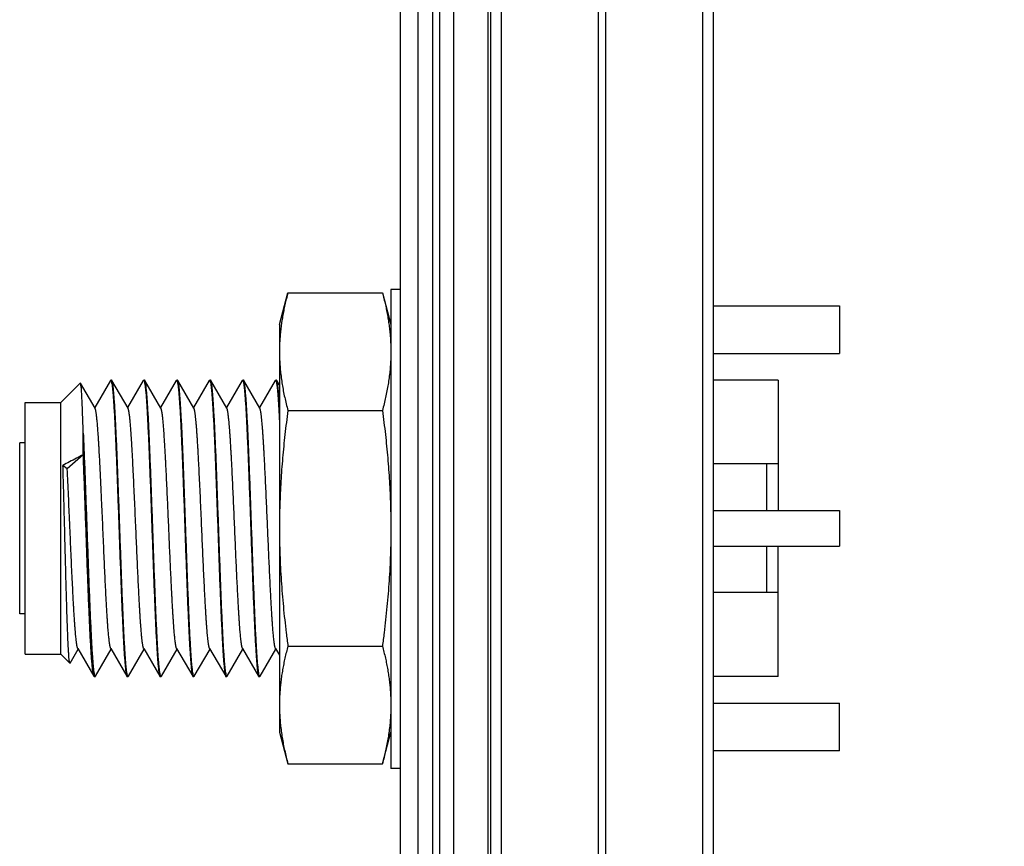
# Model space of a CAD drawing. Header units: inches. Extents: x 0.2 to 16.8, y 0.1 to 10.8.
# Tile 22 of 44: x 10.612 to 11.442, y 4.568 to 5.265. Entities that reach past the tile are written whole.
import ezdxf

# ---------------------------------------------------------------- set-up
doc = ezdxf.new("R2010")
doc.units = ezdxf.units.IN
doc.header["$LTSCALE"] = 0.935
doc.header["$MEASUREMENT"] = 0
doc.layers.get('0').update_dxf_attribs({"linetype": 'CONTINUOUS'})
doc.layers.add('DIMENSIONS', color=7, linetype='CONTINUOUS')
doc.styles.get("Standard").update_dxf_attribs({"font": 'txt', "width": 0.8})
doc.dimstyles.new('DIMSTYLE_2', dxfattribs={"dimtxt": 0.125, "dimasz": 0.18, "dimexe": 0.18, "dimexo": 0.0625, "dimgap": 0.09, "dimtad": 0, "dimtih": 1, "dimtoh": 1, "dimdec": 3, "dimzin": 4, "dimdsep": 46, "dimtxsty": 'STANDARD', "dimblk": '_FILLED', "dimblk1": '_FILLED', "dimblk2": '_FILLED', "dimcen": 0.09, "dimadec": 0, "dimazin": 0, "dimtp": 0.01, "dimtm": 0.01, "dimtfac": 1, "dimtdec": 3, "dimtofl": 0, "dimtmove": 0, "dimatfit": 3, "dimldrblk": '_FILLED', "dimfxl": 1, "dimtolj": 1, "dimtzin": 4, "dimarcsym": 0})

# ---------------------------------------------------------------- blocks, each defined once
blk = doc.blocks.new('_FILLED')
at = {"color": 0, "linetype": 'BYBLOCK'}
blk.add_solid([(0, 0), (-1, 0.1736), (-1, -0.1736)], dxfattribs=at)
blk = doc.blocks.new('*D16')
at = {"layer": 'DIMENSIONS', "color": 2, "linetype": 'CONTINUOUS'}
for p, q in [((11.11027, 7.94179), (12.81377, 7.94179)), ((12.68877, 7.94179), (12.68877, 5.73234)), ((12.68877, 2.87479), (12.68877, 5.48234)), ((11.11027, 2.87479), (12.81377, 2.87479))]:
    blk.add_line(p, q, dxfattribs=at)
at = {"layer": 'DIMENSIONS', "color": 2, "linetype": 'CONTINUOUS', "xscale": 0.18, "yscale": 0.18, "zscale": 0.18}
for p, rotation in [((12.68877, 7.94179), 90), ((12.68877, 2.87479), 270)]:
    blk.add_blockref('_FILLED', p, dxfattribs=dict(at, rotation=rotation))
at = {"layer": 'DIMENSIONS', "color": 2, "linetype": 'CONTINUOUS', "width": 0.8}
for s, p in [('[', (12.65127, 5.54484)), (']', (13.25127, 5.54484)), ('5.067', (12.02627, 5.54484)), ('128.7', (12.75127, 5.54484))]:
    blk.add_text(s, height=0.125, dxfattribs=at).set_placement(p)

msp = doc.modelspace()

# ---------------------------------------------------------------- linework, layer by layer
at = {"color": 7, "linetype": 'CONTINUOUS'}
for p, q in [((10.94777, 2.87479), (10.94777, 7.94179)), ((10.97777, 2.87479), (10.97777, 7.94179)), ((10.93277, 2.88479), (10.93277, 7.93179)), ((11.00901, 3.43799), (11.00901, 7.43799)), ((11.19701, 3.43799), (11.19701, 7.43799)), ((10.83077, 5.00835), (10.8379, 5.03496)), ((10.8379, 5.03496), (10.91764, 5.03496)), ((10.91764, 5.03496), (10.92477, 5.00835)), ((10.93277, 5.03779), (10.92477, 5.03779)), ((10.92477, 5.03779), (10.92477, 4.63379)), ((11.19701, 5.02385), (11.30325, 5.02385)), ((11.30325, 5.02385), (11.30325, 4.98385)), ((10.83077, 5.00835), (10.83077, 4.66435)), ((11.19701, 4.98385), (11.30325, 4.98385)), ((10.68813, 4.96111), (10.67489, 4.93825)), ((10.68841, 4.96135), (10.68918, 4.96135)), ((10.70302, 4.93768), (10.68946, 4.96111)), ((10.71593, 4.96112), (10.70269, 4.93825)), ((10.7162, 4.96135), (10.71698, 4.96135)), ((10.73082, 4.93768), (10.71725, 4.96112)), ((10.74373, 4.96111), (10.73049, 4.93825)), ((10.744, 4.96135), (10.74478, 4.96135)), ((10.75862, 4.93768), (10.74505, 4.96112)), ((10.77153, 4.96111), (10.75829, 4.93825)), ((10.77153, 4.96111), (10.7718, 4.96135)), ((10.7718, 4.96135), (10.77258, 4.96135)), ((10.78642, 4.93768), (10.77286, 4.96111)), ((10.79933, 4.96112), (10.78609, 4.93825)), ((10.7996, 4.96135), (10.80038, 4.96135)), ((10.81422, 4.93768), (10.80066, 4.96112)), ((10.82713, 4.96112), (10.81389, 4.93826)), ((10.8274, 4.96135), (10.82818, 4.96135)), ((10.83077, 4.95711), (10.82845, 4.96112)), ((11.25164, 4.96137), (11.19701, 4.96137)), ((11.25164, 4.96137), (11.25164, 4.85135)), ((10.64625, 4.94235), (10.6628, 4.9589)), ((10.66297, 4.95883), (10.6628, 4.9589)), ((10.67522, 4.93767), (10.66297, 4.95883)), ((10.61625, 4.94235), (10.64625, 4.94235)), ((10.61625, 4.73035), (10.61625, 4.94235)), ((10.64625, 4.73035), (10.64625, 4.94235)), ((10.8379, 4.93565), (10.91764, 4.93565)), ((10.61625, 4.90837), (10.61164, 4.90837)), ((10.61164, 4.76437), (10.61164, 4.90837)), ((10.66525, 4.89844), (10.65176, 4.88641)), ((10.65176, 4.88641), (10.64814, 4.88942)), ((11.25164, 4.89062), (11.19701, 4.89062)), ((11.24164, 4.89062), (11.24164, 4.85135)), ((11.19701, 4.85135), (11.30325, 4.85135)), ((11.30325, 4.85135), (11.30325, 4.82135)), ((11.19701, 4.82135), (11.30325, 4.82135)), ((11.24164, 4.82135), (11.24164, 4.78211)), ((11.25164, 4.71137), (11.25164, 4.82135)), ((11.25164, 4.78211), (11.19701, 4.78211)), ((10.61625, 4.76437), (10.61164, 4.76437)), ((10.66066, 4.73503), (10.67424, 4.71158)), ((10.68845, 4.73503), (10.70203, 4.71159)), ((10.71626, 4.73502), (10.72983, 4.71158)), ((10.74406, 4.73502), (10.75763, 4.71158)), ((10.77186, 4.73502), (10.78544, 4.71158)), ((10.79965, 4.73503), (10.81323, 4.71158)), ((10.82745, 4.73502), (10.83077, 4.7293)), ((10.8379, 4.73705), (10.91764, 4.73705)), ((10.61625, 4.73035), (10.64625, 4.73035)), ((10.64625, 4.73035), (10.65398, 4.72262)), ((10.65418, 4.72269), (10.66099, 4.73445)), ((10.67555, 4.71159), (10.68879, 4.73445)), ((10.70335, 4.71158), (10.71659, 4.73445)), ((10.73115, 4.71158), (10.74439, 4.73445)), ((10.75896, 4.71159), (10.77219, 4.73445)), ((10.78676, 4.71159), (10.79999, 4.73445)), ((10.81455, 4.71158), (10.82779, 4.73445)), ((10.65418, 4.72269), (10.65398, 4.72262)), ((10.67451, 4.71135), (10.67424, 4.71158)), ((10.67451, 4.71135), (10.67528, 4.71135)), ((10.70231, 4.71135), (10.70308, 4.71135)), ((10.7301, 4.71135), (10.73088, 4.71135)), ((10.7579, 4.71135), (10.75868, 4.71135)), ((10.7857, 4.71135), (10.78648, 4.71135)), ((10.8135, 4.71135), (10.81428, 4.71135)), ((11.25164, 4.71137), (11.19701, 4.71137)), ((11.19701, 4.68885), (11.30325, 4.68885)), ((11.30325, 4.64885), (11.30325, 4.68885)), ((10.83077, 4.66435), (10.8379, 4.63774)), ((10.91764, 4.63774), (10.92477, 4.66435)), ((11.30325, 4.64885), (11.19701, 4.64885)), ((10.8379, 4.63774), (10.91764, 4.63774)), ((10.93277, 4.63379), (10.92477, 4.63379))]:
    msp.add_line(p, q, dxfattribs=at)
at = {"color": 9, "linetype": 'CONTINUOUS'}
for p, q in [((10.95977, 7.94179), (10.95977, 2.87479)), ((10.96577, 7.94179), (10.96577, 2.87479)), ((11.00697, 3.22879), (11.00697, 7.58779)), ((11.01797, 3.43799), (11.01797, 7.43799)), ((11.09988, 3.43799), (11.09988, 7.43799)), ((11.10615, 3.43799), (11.10615, 7.43799)), ((11.18806, 3.43799), (11.18806, 7.43799))]:
    msp.add_line(p, q, dxfattribs=at)
at = {"color": 7, "linetype": 'CONTINUOUS'}
for points, knots in [([(10.8379, 5.03496), (10.83745, 5.03327), (10.83658, 5.02991), (10.8354, 5.02489), (10.83434, 5.01993), (10.83341, 5.01499), (10.83262, 5.01006), (10.83195, 5.00513), (10.83143, 5.00019), (10.83105, 4.99524), (10.83082, 4.99028), (10.83077, 4.98696), (10.83077, 4.98531)], [0, 0, 0, 0, 0.104327, 0.206656, 0.307465, 0.407213, 0.506346, 0.605143, 0.703834, 0.802498, 0.9012, 1, 1, 1, 1]), ([(10.91764, 5.03496), (10.91809, 5.03327), (10.91896, 5.02991), (10.92014, 5.02489), (10.9212, 5.01993), (10.92212, 5.01499), (10.92292, 5.01006), (10.92358, 5.00513), (10.92409, 5.00036), (10.92433, 4.99724), (10.92443, 4.99577)], [0, 0, 0, 0, 0.131741, 0.260961, 0.388259, 0.514219, 0.639401, 0.764159, 0.888783, 1, 1, 1, 1]), ([(10.92446, 4.99524), (10.92456, 4.99358), (10.92472, 4.99028), (10.92477, 4.98696), (10.92477, 4.98531)], [0, 0, 0, 0, 0.49975, 1, 1, 1, 1]), ([(10.83077, 4.98531), (10.83077, 4.98346), (10.83083, 4.97976), (10.83112, 4.97423), (10.83159, 4.96872), (10.83224, 4.96323), (10.83305, 4.95774), (10.83403, 4.95226), (10.83516, 4.94677), (10.83645, 4.94122), (10.8374, 4.93752), (10.8379, 4.93565)], [0, 0, 0, 0, 0.110202, 0.220254, 0.330214, 0.440126, 0.550158, 0.660623, 0.772017, 0.884938, 1, 1, 1, 1]), ([(10.92477, 4.98531), (10.92477, 4.98346), (10.92471, 4.97976), (10.92442, 4.97423), (10.92395, 4.96872), (10.9233, 4.96323), (10.92249, 4.95774), (10.92151, 4.95226), (10.92038, 4.94677), (10.91909, 4.94122), (10.91814, 4.93752), (10.91764, 4.93565)], [0, 0, 0, 0, 0.110202, 0.220254, 0.330214, 0.440126, 0.550158, 0.660623, 0.772017, 0.884938, 1, 1, 1, 1]), ([(10.68809, 4.96116), (10.68813, 4.96119), (10.68822, 4.96124), (10.68834, 4.96126), (10.68841, 4.96126)], [0, 0, 0, 0, 0.416036, 1, 1, 1, 1]), ([(10.68841, 4.96126), (10.68848, 4.96126), (10.68892, 4.96118), (10.689, 4.95975), (10.68952, 4.95798), (10.68982, 4.95488), (10.69024, 4.951), (10.69062, 4.94613), (10.69101, 4.94039), (10.6914, 4.93382), (10.6918, 4.92646), (10.69219, 4.91837), (10.69258, 4.90963), (10.69298, 4.90029), (10.69337, 4.89044), (10.69377, 4.88015), (10.69416, 4.86951), (10.69456, 4.85861), (10.69496, 4.84752), (10.69523, 4.84009), (10.69536, 4.83635)], [0, 0, 0, 0, 0.001586, 0.010197, 0.026485, 0.050493, 0.082098, 0.121045, 0.167043, 0.219738, 0.278682, 0.34345, 0.413452, 0.488219, 0.567044, 0.649409, 0.734536, 0.82185, 0.910555, 1, 1, 1, 1]), ([(10.68949, 4.96116), (10.68946, 4.96119), (10.68937, 4.96124), (10.68925, 4.96126), (10.68918, 4.96126)], [0, 0, 0, 0, 0.412654, 1, 1, 1, 1]), ([(10.69613, 4.83635), (10.696, 4.84009), (10.69574, 4.84752), (10.69533, 4.85861), (10.69494, 4.86951), (10.69455, 4.88015), (10.69416, 4.89044), (10.69376, 4.90029), (10.69337, 4.90963), (10.69297, 4.91837), (10.69258, 4.92646), (10.69218, 4.93382), (10.69179, 4.94039), (10.6914, 4.94613), (10.69102, 4.951), (10.6906, 4.95488), (10.6903, 4.95798), (10.68979, 4.95971), (10.68971, 4.96098), (10.68949, 4.96116)], [0, 0, 0, 0, 0.089685, 0.17863, 0.266178, 0.351533, 0.43412, 0.513157, 0.588127, 0.65832, 0.723265, 0.782369, 0.835207, 0.88133, 0.920383, 0.952073, 0.976145, 0.992479, 1, 1, 1, 1]), ([(10.7159, 4.96116), (10.71593, 4.96119), (10.71602, 4.96124), (10.71613, 4.96126), (10.7162, 4.96126)], [0, 0, 0, 0, 0.40211, 1, 1, 1, 1]), ([(10.7162, 4.96126), (10.71627, 4.96126), (10.71672, 4.96118), (10.71679, 4.95975), (10.71732, 4.95798), (10.71762, 4.95488), (10.71803, 4.951), (10.71841, 4.94613), (10.71881, 4.9404), (10.7192, 4.93382), (10.71959, 4.92646), (10.71999, 4.91837), (10.72038, 4.90963), (10.72078, 4.90029), (10.72117, 4.89044), (10.72157, 4.88015), (10.72197, 4.86951), (10.72237, 4.85861), (10.72276, 4.84752), (10.72302, 4.84009), (10.72315, 4.83635)], [0, 0, 0, 0, 0.001573, 0.010192, 0.026487, 0.050494, 0.082096, 0.121045, 0.167045, 0.219741, 0.278683, 0.343452, 0.413455, 0.488224, 0.567049, 0.649416, 0.734543, 0.821854, 0.910558, 1, 1, 1, 1]), ([(10.71729, 4.96116), (10.71726, 4.96119), (10.71717, 4.96124), (10.71705, 4.96126), (10.71698, 4.96126)], [0, 0, 0, 0, 0.409442, 1, 1, 1, 1]), ([(10.72393, 4.83635), (10.7238, 4.84009), (10.72354, 4.84752), (10.72314, 4.85861), (10.72275, 4.86951), (10.72235, 4.88015), (10.72195, 4.89044), (10.72155, 4.90029), (10.72116, 4.90963), (10.72077, 4.91837), (10.72038, 4.92646), (10.71998, 4.93382), (10.71959, 4.9404), (10.7192, 4.94613), (10.71882, 4.951), (10.7184, 4.95488), (10.7181, 4.95798), (10.71759, 4.95971), (10.71751, 4.96098), (10.71729, 4.96116)], [0, 0, 0, 0, 0.089683, 0.178624, 0.26617, 0.351523, 0.434112, 0.513148, 0.588115, 0.658303, 0.723246, 0.782346, 0.835183, 0.881306, 0.920359, 0.952046, 0.976115, 0.992452, 1, 1, 1, 1]), ([(10.74369, 4.96116), (10.74372, 4.96119), (10.74381, 4.96124), (10.74393, 4.96126), (10.744, 4.96126)], [0, 0, 0, 0, 0.41163, 1, 1, 1, 1]), ([(10.744, 4.96126), (10.74407, 4.96126), (10.74452, 4.96118), (10.74459, 4.95975), (10.74512, 4.95798), (10.74542, 4.95488), (10.74584, 4.951), (10.74621, 4.94613), (10.74661, 4.94039), (10.747, 4.93382), (10.74739, 4.92646), (10.74779, 4.91837), (10.74819, 4.90963), (10.74858, 4.90029), (10.74898, 4.89044), (10.74937, 4.88015), (10.74976, 4.86951), (10.75016, 4.85861), (10.75056, 4.84752), (10.75082, 4.84009), (10.75095, 4.83635)], [0, 0, 0, 0, 0.001587, 0.010203, 0.026495, 0.050504, 0.082107, 0.121054, 0.167052, 0.219747, 0.278689, 0.343459, 0.413462, 0.488231, 0.567055, 0.64942, 0.734544, 0.821855, 0.910557, 1, 1, 1, 1]), ([(10.74506, 4.96112), (10.74499, 4.96125), (10.7449, 4.96136), (10.7448, 4.96134), (10.74479, 4.96134)], [0, 0, 0, 0, 0.880956, 1, 1, 1, 1]), ([(10.7456, 4.95922), (10.7455, 4.95974), (10.74542, 4.96023), (10.74512, 4.96101), (10.74506, 4.96112)], [0, 0, 0, 0, 0.8358, 1, 1, 1, 1]), ([(10.75173, 4.83635), (10.75161, 4.83996), (10.75135, 4.84714), (10.75096, 4.85785), (10.75058, 4.86839), (10.7502, 4.8787), (10.74983, 4.88869), (10.74944, 4.89828), (10.74906, 4.90741), (10.74867, 4.91601), (10.7483, 4.92401), (10.74792, 4.93136), (10.74754, 4.93799), (10.74716, 4.94386), (10.74677, 4.94892), (10.7464, 4.95314), (10.74604, 4.95648), (10.74576, 4.95841), (10.7456, 4.95922)], [0, 0, 0, 0, 0.087947, 0.175215, 0.261213, 0.345203, 0.426658, 0.504871, 0.579338, 0.649449, 0.714695, 0.774612, 0.828705, 0.876633, 0.917978, 0.952488, 0.979878, 1, 1, 1, 1]), ([(10.7718, 4.96135), (10.7718, 4.96135), (10.77195, 4.96136), (10.77209, 4.96108), (10.7722, 4.96085)], [0, 0, 0, 0, 0.022405, 1, 1, 1, 1]), ([(10.77289, 4.96116), (10.77286, 4.96119), (10.77277, 4.96124), (10.77265, 4.96126), (10.77258, 4.96126)], [0, 0, 0, 0, 0.415194, 1, 1, 1, 1]), ([(10.77258, 4.9594), (10.77274, 4.95861), (10.77303, 4.95672), (10.77341, 4.95343), (10.77378, 4.94925), (10.77416, 4.94421), (10.77453, 4.93836), (10.77491, 4.93174), (10.7753, 4.92439), (10.77569, 4.91638), (10.77607, 4.90775), (10.77645, 4.89859), (10.77683, 4.88895), (10.77722, 4.87892), (10.77761, 4.86856), (10.77799, 4.85796), (10.77837, 4.8472), (10.77862, 4.83998), (10.77875, 4.83635)], [0, 0, 0, 0, 0.019584, 0.046517, 0.080647, 0.121691, 0.169401, 0.223363, 0.283232, 0.348503, 0.418708, 0.493329, 0.571753, 0.653471, 0.737759, 0.824084, 0.911697, 1, 1, 1, 1]), ([(10.77953, 4.83635), (10.7794, 4.84009), (10.77913, 4.84752), (10.77874, 4.85861), (10.77835, 4.86952), (10.77795, 4.88015), (10.77755, 4.89044), (10.77716, 4.90029), (10.77677, 4.90963), (10.77637, 4.91837), (10.77597, 4.92646), (10.77557, 4.93382), (10.77519, 4.94039), (10.7748, 4.94613), (10.77442, 4.951), (10.774, 4.95488), (10.7737, 4.95798), (10.77319, 4.95971), (10.77311, 4.96098), (10.77289, 4.96116)], [0, 0, 0, 0, 0.089686, 0.17863, 0.266181, 0.35154, 0.434132, 0.513171, 0.58814, 0.65833, 0.723277, 0.782378, 0.835216, 0.881336, 0.920388, 0.952078, 0.97615, 0.992486, 1, 1, 1, 1]), ([(10.7993, 4.96116), (10.79933, 4.96119), (10.79942, 4.96124), (10.79953, 4.96126), (10.7996, 4.96126)], [0, 0, 0, 0, 0.405203, 1, 1, 1, 1]), ([(10.7996, 4.96126), (10.79967, 4.96126), (10.80012, 4.96118), (10.80019, 4.95975), (10.80072, 4.95798), (10.80102, 4.95488), (10.80143, 4.951), (10.80181, 4.94613), (10.80222, 4.9404), (10.80261, 4.93382), (10.803, 4.92646), (10.80339, 4.91837), (10.80378, 4.90963), (10.80418, 4.90029), (10.80458, 4.89044), (10.80497, 4.88015), (10.80536, 4.86951), (10.80576, 4.85861), (10.80616, 4.84752), (10.80642, 4.84009), (10.80655, 4.83635)], [0, 0, 0, 0, 0.001573, 0.010188, 0.026483, 0.050489, 0.082092, 0.121041, 0.167042, 0.21974, 0.27868, 0.343447, 0.413447, 0.488215, 0.56704, 0.649408, 0.734536, 0.821851, 0.910556, 1, 1, 1, 1]), ([(10.80069, 4.96116), (10.80066, 4.96119), (10.80057, 4.96124), (10.80045, 4.96126), (10.80038, 4.96126)], [0, 0, 0, 0, 0.408072, 1, 1, 1, 1]), ([(10.80733, 4.83635), (10.8072, 4.84009), (10.80694, 4.84752), (10.80654, 4.85861), (10.80614, 4.86952), (10.80575, 4.88016), (10.80536, 4.89044), (10.80496, 4.90029), (10.80456, 4.90963), (10.80417, 4.91837), (10.80378, 4.92646), (10.80339, 4.93382), (10.80299, 4.9404), (10.80259, 4.94613), (10.80221, 4.951), (10.8018, 4.95488), (10.8015, 4.95798), (10.80099, 4.95971), (10.80091, 4.96098), (10.80069, 4.96116)], [0, 0, 0, 0, 0.089684, 0.178627, 0.266175, 0.351532, 0.434119, 0.513154, 0.588122, 0.65831, 0.723252, 0.782349, 0.835188, 0.881311, 0.920362, 0.952046, 0.976111, 0.992448, 1, 1, 1, 1]), ([(10.82709, 4.96116), (10.82712, 4.96119), (10.82721, 4.96124), (10.82733, 4.96126), (10.8274, 4.96126)], [0, 0, 0, 0, 0.406641, 1, 1, 1, 1]), ([(10.8274, 4.96126), (10.82747, 4.96126), (10.82792, 4.96118), (10.82799, 4.95975), (10.82852, 4.95798), (10.82883, 4.95488), (10.82925, 4.951), (10.82962, 4.94613), (10.83001, 4.94039), (10.8304, 4.93387), (10.83064, 4.92926), (10.83077, 4.92684)], [0, 0, 0, 0, 0.005716, 0.036769, 0.095479, 0.181995, 0.295876, 0.436199, 0.601918, 0.791772, 1, 1, 1, 1]), ([(10.82848, 4.96117), (10.82845, 4.96119), (10.82837, 4.96124), (10.82825, 4.96126), (10.82818, 4.96126)], [0, 0, 0, 0, 0.394449, 1, 1, 1, 1]), ([(10.83077, 4.94057), (10.83077, 4.94061), (10.83064, 4.94256), (10.8304, 4.94613), (10.83002, 4.951), (10.8296, 4.95488), (10.8293, 4.95798), (10.82878, 4.95971), (10.82871, 4.96099), (10.82848, 4.96117)], [0, 0, 0, 0, 0.004894, 0.283252, 0.518939, 0.710218, 0.855522, 0.954118, 1, 1, 1, 1]), ([(10.66525, 4.91663), (10.66517, 4.91931), (10.66501, 4.92444), (10.66476, 4.93176), (10.66451, 4.93831), (10.66426, 4.944), (10.66402, 4.94884), (10.66374, 4.95264), (10.66361, 4.95575), (10.66316, 4.95731), (10.66326, 4.9588), (10.66297, 4.95883)], [0, 0, 0, 0, 0.190158, 0.364093, 0.519541, 0.654861, 0.769052, 0.861106, 0.930521, 0.976778, 1, 1, 1, 1]), ([(10.68845, 4.73503), (10.68844, 4.73505), (10.68841, 4.7351), (10.68836, 4.7352), (10.6883, 4.73534), (10.68825, 4.73548), (10.68819, 4.73565), (10.68814, 4.73583), (10.68808, 4.73603), (10.688, 4.73631), (10.68791, 4.73669), (10.68781, 4.73719), (10.68771, 4.73774), (10.6876, 4.73834), (10.6875, 4.739), (10.6874, 4.73971), (10.68729, 4.74048), (10.68715, 4.74161), (10.68697, 4.74314), (10.68676, 4.74515), (10.68656, 4.74735), (10.68634, 4.74983), (10.68612, 4.75259), (10.6859, 4.75563), (10.68567, 4.75888), (10.68545, 4.76233), (10.68522, 4.76598), (10.68499, 4.7698), (10.68477, 4.7738), (10.68446, 4.77945), (10.68408, 4.78687), (10.68363, 4.79614), (10.68318, 4.80583), (10.68272, 4.81612), (10.68225, 4.82692), (10.68176, 4.83811), (10.68127, 4.84927), (10.68082, 4.85953), (10.6804, 4.86879), (10.68002, 4.87702), (10.67963, 4.88494), (10.67924, 4.89268), (10.6789, 4.89899), (10.67862, 4.90394), (10.67841, 4.90744), (10.6782, 4.91078), (10.67799, 4.91395), (10.67779, 4.91695), (10.67758, 4.91978), (10.67737, 4.92241), (10.67716, 4.92485), (10.67695, 4.9271), (10.67675, 4.92915), (10.67657, 4.93072), (10.67643, 4.93188), (10.67632, 4.93267), (10.67622, 4.93341), (10.67611, 4.93409), (10.67601, 4.93472), (10.6759, 4.9353), (10.6758, 4.93584), (10.67568, 4.93634), (10.67559, 4.9367), (10.67551, 4.93696), (10.67545, 4.93714), (10.6754, 4.93729), (10.67534, 4.93743), (10.67528, 4.93756), (10.67524, 4.93763), (10.67522, 4.93767), (10.67522, 4.93767)], [0, 0, 0, 0, 0.000317, 0.000947, 0.00165, 0.002429, 0.003284, 0.004216, 0.005226, 0.006314, 0.008531, 0.011016, 0.013768, 0.016787, 0.020069, 0.023615, 0.027421, 0.031486, 0.040383, 0.050291, 0.061191, 0.073065, 0.087004, 0.10202, 0.118069, 0.135105, 0.153083, 0.171957, 0.191683, 0.212214, 0.25549, 0.301314, 0.349192, 0.398633, 0.453375, 0.508692, 0.563905, 0.618337, 0.660161, 0.700777, 0.739881, 0.77717, 0.815179, 0.833157, 0.850401, 0.866873, 0.882536, 0.897353, 0.911285, 0.924299, 0.936371, 0.947479, 0.957603, 0.966723, 0.9709, 0.974818, 0.978476, 0.98187, 0.984998, 0.987859, 0.990656, 0.993137, 0.995305, 0.996273, 0.997164, 0.997979, 0.998718, 0.999383, 0.999976, 1, 1, 1, 1]), ([(10.71626, 4.73502), (10.71625, 4.73504), (10.71622, 4.73509), (10.71617, 4.73519), (10.71611, 4.73532), (10.71606, 4.73547), (10.716, 4.73563), (10.71594, 4.73581), (10.71589, 4.73601), (10.71581, 4.7363), (10.71571, 4.73671), (10.7156, 4.73725), (10.71549, 4.73785), (10.71538, 4.73852), (10.71526, 4.73924), (10.71515, 4.74004), (10.71504, 4.74089), (10.71492, 4.74181), (10.71478, 4.7431), (10.7146, 4.74481), (10.71439, 4.74698), (10.71418, 4.74936), (10.71397, 4.75192), (10.71377, 4.75468), (10.71356, 4.75761), (10.71335, 4.76072), (10.71313, 4.76409), (10.71291, 4.76774), (10.71269, 4.77165), (10.71246, 4.77573), (10.71216, 4.78148), (10.71178, 4.789), (10.71133, 4.79837), (10.71088, 4.80814), (10.71043, 4.81821), (10.70998, 4.82846), (10.70952, 4.83909), (10.70904, 4.84996), (10.70856, 4.86095), (10.70807, 4.87164), (10.70763, 4.88104), (10.70722, 4.88911), (10.70687, 4.8959), (10.70652, 4.90229), (10.70621, 4.90744), (10.70596, 4.91142), (10.70577, 4.91432), (10.70558, 4.91708), (10.70538, 4.91968), (10.70519, 4.92213), (10.705, 4.92441), (10.70481, 4.92653), (10.70462, 4.92848), (10.70443, 4.93025), (10.70426, 4.93162), (10.70413, 4.93262), (10.70403, 4.9333), (10.70394, 4.93394), (10.70384, 4.93453), (10.70375, 4.93508), (10.70365, 4.93558), (10.70355, 4.93603), (10.70346, 4.93643), (10.70336, 4.93679), (10.70328, 4.93706), (10.70321, 4.93725), (10.70317, 4.93738), (10.70312, 4.93749), (10.70307, 4.93759), (10.70304, 4.93765), (10.70302, 4.93768)], [0, 0, 0, 0, 0.000298, 0.000925, 0.001626, 0.002401, 0.003253, 0.00418, 0.005184, 0.006266, 0.00866, 0.011364, 0.014378, 0.017701, 0.021333, 0.025271, 0.029517, 0.034067, 0.038921, 0.048672, 0.059426, 0.071154, 0.083828, 0.097418, 0.111895, 0.127231, 0.143397, 0.161808, 0.181104, 0.201227, 0.222124, 0.266016, 0.312337, 0.360628, 0.410374, 0.461047, 0.512117, 0.567278, 0.621626, 0.674503, 0.725254, 0.7604, 0.793869, 0.825452, 0.854937, 0.869961, 0.884285, 0.897885, 0.910738, 0.92282, 0.934109, 0.94458, 0.954211, 0.962982, 0.970879, 0.974497, 0.977894, 0.981068, 0.984019, 0.986745, 0.989245, 0.99152, 0.993569, 0.995391, 0.996989, 0.997703, 0.998363, 0.998967, 0.999517, 1, 1, 1, 1]), ([(10.74406, 4.73502), (10.74404, 4.73504), (10.74401, 4.7351), (10.74397, 4.73519), (10.74392, 4.7353), (10.74387, 4.73542), (10.74382, 4.73556), (10.74376, 4.73576), (10.74367, 4.73604), (10.74358, 4.73642), (10.74348, 4.73684), (10.74339, 4.73731), (10.74329, 4.73783), (10.7432, 4.73839), (10.7431, 4.739), (10.743, 4.73966), (10.74287, 4.74062), (10.7427, 4.74199), (10.7425, 4.74382), (10.74229, 4.7459), (10.74208, 4.74817), (10.74188, 4.75064), (10.74167, 4.75331), (10.74146, 4.75615), (10.74125, 4.75917), (10.74105, 4.76228), (10.74085, 4.76546), (10.74059, 4.76985), (10.74033, 4.77441), (10.74008, 4.77913), (10.73982, 4.78413), (10.73949, 4.79085), (10.73908, 4.79936), (10.73867, 4.80841), (10.73825, 4.8177), (10.7377, 4.83035), (10.73715, 4.84306), (10.73659, 4.8557), (10.73616, 4.86522), (10.73573, 4.87472), (10.73528, 4.88407), (10.7349, 4.89158), (10.73459, 4.89731), (10.73433, 4.90209), (10.73402, 4.90733), (10.73372, 4.91209), (10.73348, 4.91565), (10.7333, 4.91814), (10.73312, 4.92049), (10.73294, 4.92276), (10.73275, 4.92494), (10.73256, 4.92702), (10.73237, 4.92892), (10.73218, 4.93065), (10.73202, 4.93198), (10.73188, 4.93295), (10.73179, 4.93362), (10.73169, 4.93423), (10.7316, 4.9348), (10.7315, 4.93533), (10.7314, 4.9358), (10.73131, 4.93623), (10.73121, 4.93661), (10.73112, 4.93695), (10.73103, 4.9372), (10.73097, 4.93737), (10.73092, 4.93748), (10.73087, 4.93758), (10.73084, 4.93765), (10.73082, 4.93768)], [0, 0, 0, 0, 0.00039, 0.00093, 0.001523, 0.00217, 0.002873, 0.003631, 0.005315, 0.007223, 0.009356, 0.011715, 0.0143, 0.017109, 0.020144, 0.023402, 0.026884, 0.034515, 0.043776, 0.054049, 0.065304, 0.077517, 0.090658, 0.1047, 0.119616, 0.135377, 0.15065, 0.166586, 0.200317, 0.218044, 0.236302, 0.274278, 0.317344, 0.362031, 0.407934, 0.45465, 0.548884, 0.595563, 0.641389, 0.689592, 0.73583, 0.779633, 0.800475, 0.820532, 0.850365, 0.877942, 0.890832, 0.903095, 0.914709, 0.925655, 0.936735, 0.946991, 0.956407, 0.964968, 0.972661, 0.976178, 0.979472, 0.982543, 0.985388, 0.988006, 0.990397, 0.992559, 0.994493, 0.9962, 0.997684, 0.998343, 0.998947, 0.999498, 1, 1, 1, 1]), ([(10.75909, 4.93629), (10.75907, 4.9364), (10.75901, 4.93661), (10.75893, 4.9369), (10.75885, 4.93715), (10.75877, 4.93737), (10.7587, 4.93753), (10.75865, 4.93763), (10.75863, 4.93767), (10.75862, 4.93768)], [0, 0, 0, 0, 0.227574, 0.432324, 0.614442, 0.774207, 0.912042, 0.972947, 1, 1, 1, 1]), ([(10.77186, 4.73502), (10.77185, 4.73504), (10.77182, 4.73508), (10.77178, 4.73517), (10.77172, 4.7353), (10.77166, 4.73545), (10.77161, 4.73561), (10.77155, 4.73579), (10.77147, 4.73605), (10.77138, 4.73643), (10.77126, 4.73693), (10.77115, 4.73749), (10.77104, 4.73812), (10.77093, 4.73882), (10.77081, 4.73957), (10.7707, 4.74039), (10.77059, 4.74128), (10.77048, 4.74222), (10.77036, 4.74323), (10.77021, 4.7447), (10.77002, 4.74668), (10.76979, 4.74922), (10.76957, 4.752), (10.76934, 4.75499), (10.76912, 4.7582), (10.76888, 4.76171), (10.76865, 4.76554), (10.7684, 4.76967), (10.76816, 4.77401), (10.76791, 4.77853), (10.76767, 4.78324), (10.76734, 4.78982), (10.76694, 4.7981), (10.76648, 4.80812), (10.76603, 4.81819), (10.76558, 4.82844), (10.76512, 4.83907), (10.76464, 4.84994), (10.76416, 4.86093), (10.76367, 4.87163), (10.76319, 4.88189), (10.76277, 4.89011), (10.76244, 4.89638), (10.7622, 4.90081), (10.76195, 4.90505), (10.76171, 4.90908), (10.76147, 4.91289), (10.76122, 4.91655), (10.76096, 4.92004), (10.76073, 4.92284), (10.76055, 4.92493), (10.76042, 4.92637), (10.76029, 4.92774), (10.76016, 4.92903), (10.76002, 4.93024), (10.75989, 4.93136), (10.75976, 4.93239), (10.75963, 4.93334), (10.7595, 4.93421), (10.75936, 4.93498), (10.75923, 4.93567), (10.75914, 4.9361), (10.75909, 4.93629)], [0, 0, 0, 0, 0.000204, 0.000823, 0.001516, 0.002284, 0.003127, 0.004048, 0.005045, 0.007272, 0.009812, 0.012664, 0.01583, 0.019309, 0.023101, 0.027205, 0.031621, 0.036345, 0.041373, 0.046701, 0.058239, 0.070928, 0.084733, 0.09962, 0.115555, 0.132504, 0.151965, 0.172506, 0.194057, 0.216547, 0.239906, 0.264064, 0.314495, 0.363132, 0.413238, 0.46428, 0.515725, 0.571295, 0.626045, 0.679311, 0.730427, 0.77875, 0.80169, 0.823726, 0.844791, 0.86482, 0.883746, 0.901501, 0.919346, 0.935696, 0.943297, 0.950508, 0.957323, 0.963737, 0.969744, 0.975341, 0.98052, 0.985278, 0.989609, 0.993509, 0.996974, 1, 1, 1, 1]), ([(10.79965, 4.73503), (10.79964, 4.73505), (10.79961, 4.7351), (10.79956, 4.7352), (10.79951, 4.73532), (10.79946, 4.73546), (10.79941, 4.73561), (10.79933, 4.73583), (10.79925, 4.73615), (10.79914, 4.73657), (10.79904, 4.73705), (10.79893, 4.73758), (10.79883, 4.73817), (10.79873, 4.73882), (10.79862, 4.73951), (10.79852, 4.74027), (10.79841, 4.74107), (10.79831, 4.74193), (10.79817, 4.74318), (10.79799, 4.74487), (10.79778, 4.74705), (10.79758, 4.74943), (10.79737, 4.75199), (10.79715, 4.75484), (10.79693, 4.75796), (10.79671, 4.76135), (10.79648, 4.76495), (10.79626, 4.76873), (10.79603, 4.77268), (10.79573, 4.77828), (10.79536, 4.78539), (10.79493, 4.79409), (10.79452, 4.80294), (10.7941, 4.8121), (10.79367, 4.82174), (10.79324, 4.83177), (10.79279, 4.84211), (10.79234, 4.85239), (10.79189, 4.86251), (10.79144, 4.87235), (10.79099, 4.88181), (10.79061, 4.88942), (10.7903, 4.89525), (10.79007, 4.8995), (10.78983, 4.90369), (10.78959, 4.90778), (10.78935, 4.91166), (10.7891, 4.91531), (10.78886, 4.91872), (10.78861, 4.92187), (10.78837, 4.92477), (10.78814, 4.92724), (10.78793, 4.9293), (10.78774, 4.93099), (10.78758, 4.93229), (10.78744, 4.93324), (10.78735, 4.93388), (10.78725, 4.93448), (10.78716, 4.93503), (10.78706, 4.93553), (10.78696, 4.93599), (10.78687, 4.9364), (10.78677, 4.93676), (10.78669, 4.93703), (10.78662, 4.93722), (10.78657, 4.93736), (10.78652, 4.93748), (10.78647, 4.93758), (10.78644, 4.93765), (10.78642, 4.93768)], [0, 0, 0, 0, 0.000373, 0.000957, 0.001604, 0.002315, 0.00309, 0.003929, 0.005806, 0.007946, 0.010353, 0.013027, 0.015968, 0.019177, 0.022651, 0.026389, 0.030388, 0.034645, 0.039158, 0.04894, 0.059714, 0.071456, 0.084145, 0.097758, 0.11352, 0.130292, 0.148023, 0.166665, 0.186168, 0.206481, 0.249342, 0.291249, 0.335013, 0.380233, 0.426512, 0.477372, 0.528472, 0.579277, 0.629253, 0.677876, 0.724655, 0.769107, 0.79031, 0.810751, 0.831969, 0.852169, 0.871298, 0.889304, 0.906133, 0.921734, 0.936054, 0.94904, 0.958287, 0.966667, 0.97417, 0.977589, 0.980786, 0.983759, 0.986507, 0.98903, 0.991326, 0.993396, 0.99524, 0.996857, 0.997582, 0.998251, 0.998913, 0.999511, 1, 1, 1, 1]), ([(10.82745, 4.73502), (10.82745, 4.73503), (10.82743, 4.73507), (10.82739, 4.73514), (10.82734, 4.73525), (10.82729, 4.73537), (10.82724, 4.7355), (10.82717, 4.73572), (10.82708, 4.73602), (10.82698, 4.73643), (10.82687, 4.73689), (10.82677, 4.73741), (10.82666, 4.73798), (10.82656, 4.73861), (10.82646, 4.73929), (10.82635, 4.74002), (10.82625, 4.74081), (10.82614, 4.74165), (10.826, 4.74288), (10.82582, 4.74454), (10.82562, 4.74668), (10.82541, 4.74903), (10.8252, 4.75157), (10.82499, 4.7543), (10.82479, 4.75721), (10.82458, 4.7603), (10.82437, 4.76355), (10.82416, 4.76697), (10.82395, 4.77064), (10.82373, 4.77458), (10.82342, 4.78027), (10.82304, 4.78774), (10.82259, 4.79705), (10.82215, 4.80651), (10.82173, 4.81601), (10.82117, 4.82864), (10.82061, 4.8416), (10.82003, 4.85477), (10.81958, 4.86483), (10.81913, 4.8746), (10.81868, 4.88396), (10.8183, 4.89147), (10.818, 4.8972), (10.81777, 4.90127), (10.81755, 4.90517), (10.81732, 4.9089), (10.8171, 4.91243), (10.81686, 4.91585), (10.81663, 4.91912), (10.81638, 4.92224), (10.81614, 4.9251), (10.81593, 4.92731), (10.81577, 4.92895), (10.81564, 4.93007), (10.81552, 4.93112), (10.8154, 4.9321), (10.81528, 4.933), (10.81515, 4.93383), (10.81503, 4.93459), (10.81492, 4.93522), (10.81482, 4.93573), (10.81473, 4.93613), (10.81464, 4.9365), (10.81455, 4.93682), (10.81447, 4.93711), (10.81439, 4.93732), (10.81433, 4.93746), (10.81428, 4.93756), (10.81425, 4.93763), (10.81423, 4.93767), (10.81422, 4.93768)], [0, 0, 0, 0, 0.000146, 0.00066, 0.001227, 0.001849, 0.002585, 0.003386, 0.005187, 0.007254, 0.009586, 0.012183, 0.015046, 0.018171, 0.021559, 0.025208, 0.029117, 0.033283, 0.037705, 0.04731, 0.05792, 0.069515, 0.082068, 0.095545, 0.109914, 0.125142, 0.141197, 0.158046, 0.175656, 0.195551, 0.216243, 0.259781, 0.305801, 0.353835, 0.399548, 0.446157, 0.540381, 0.591027, 0.640731, 0.68898, 0.73526, 0.779076, 0.799923, 0.819995, 0.839239, 0.857603, 0.875036, 0.891485, 0.908141, 0.923546, 0.937665, 0.950463, 0.956355, 0.961903, 0.967104, 0.971952, 0.976444, 0.980576, 0.984344, 0.987745, 0.989982, 0.992024, 0.993871, 0.995525, 0.996988, 0.998261, 0.998827, 0.999348, 0.999824, 1, 1, 1, 1]), ([(10.8379, 4.93565), (10.83745, 4.93227), (10.83658, 4.92554), (10.8354, 4.91551), (10.83434, 4.90557), (10.83341, 4.89569), (10.83262, 4.88584), (10.83195, 4.87598), (10.83143, 4.8661), (10.83105, 4.85621), (10.83082, 4.84628), (10.83077, 4.83966), (10.83077, 4.83635)], [0, 0, 0, 0, 0.102864, 0.204141, 0.304282, 0.40372, 0.502869, 0.601973, 0.701221, 0.80064, 0.900235, 1, 1, 1, 1]), ([(10.91764, 4.93565), (10.91809, 4.93227), (10.91896, 4.92554), (10.92014, 4.91551), (10.9212, 4.90557), (10.92212, 4.89569), (10.92292, 4.88584), (10.92358, 4.87598), (10.92411, 4.8661), (10.92449, 4.85621), (10.92472, 4.84628), (10.92477, 4.83966), (10.92477, 4.83635)], [0, 0, 0, 0, 0.102864, 0.204141, 0.304282, 0.40372, 0.502869, 0.601973, 0.701221, 0.80064, 0.900235, 1, 1, 1, 1]), ([(10.66525, 4.89844), (10.66525, 4.90055), (10.66525, 4.90467), (10.66525, 4.91072), (10.66525, 4.91467), (10.66525, 4.9166)], [0, 0, 0, 0, 0.347803, 0.681593, 1, 1, 1, 1]), ([(10.66525, 4.9166), (10.66539, 4.91357), (10.66567, 4.90732), (10.66607, 4.89767), (10.66647, 4.88752), (10.66687, 4.87693), (10.66728, 4.866), (10.66767, 4.85483), (10.66807, 4.8435), (10.66847, 4.83211), (10.66888, 4.82076), (10.66929, 4.80953), (10.66969, 4.79854), (10.67009, 4.78785), (10.67049, 4.77757), (10.6709, 4.76779), (10.6713, 4.75857), (10.6717, 4.75), (10.6721, 4.74216), (10.6725, 4.7351), (10.67291, 4.72888), (10.67329, 4.72357), (10.67371, 4.71919), (10.67403, 4.71579), (10.67456, 4.71341), (10.67462, 4.71219), (10.6749, 4.71177)], [0, 0, 0, 0, 0.044329, 0.091473, 0.141197, 0.192979, 0.246451, 0.301089, 0.356523, 0.412212, 0.467759, 0.522648, 0.576451, 0.628718, 0.67899, 0.726892, 0.771967, 0.813904, 0.852291, 0.886867, 0.917298, 0.943367, 0.964843, 0.981565, 0.993421, 1, 1, 1, 1]), ([(10.66525, 4.89844), (10.66332, 4.89743), (10.6595, 4.89541), (10.65379, 4.8924), (10.65002, 4.89041), (10.64814, 4.88942)], [0, 0, 0, 0, 0.337619, 0.670974, 1, 1, 1, 1]), ([(10.67426, 4.7116), (10.67423, 4.71164), (10.67385, 4.71215), (10.67377, 4.71342), (10.67324, 4.71589), (10.67291, 4.71931), (10.6725, 4.72373), (10.67211, 4.72908), (10.67171, 4.73534), (10.6713, 4.74244), (10.67091, 4.75033), (10.67051, 4.75893), (10.67011, 4.76819), (10.6697, 4.77801), (10.66929, 4.78832), (10.66889, 4.79904), (10.66849, 4.81007), (10.66809, 4.82132), (10.66768, 4.83269), (10.66727, 4.84409), (10.66688, 4.85543), (10.66648, 4.86661), (10.66608, 4.87754), (10.66567, 4.88812), (10.66539, 4.89505), (10.66525, 4.89844)], [0, 0, 0, 0, 0.000681, 0.008464, 0.021637, 0.04016, 0.063897, 0.092684, 0.126252, 0.164371, 0.206664, 0.252845, 0.302466, 0.355167, 0.410469, 0.467923, 0.527066, 0.587359, 0.648366, 0.70949, 0.770315, 0.83024, 0.888846, 0.945577, 1, 1, 1, 1]), ([(10.64958, 4.83635), (10.6495, 4.83945), (10.64934, 4.84563), (10.6491, 4.85483), (10.64886, 4.86387), (10.64862, 4.87267), (10.64838, 4.88116), (10.64822, 4.88671), (10.64814, 4.88942)], [0, 0, 0, 0, 0.175382, 0.349174, 0.520029, 0.686473, 0.846936, 1, 1, 1, 1]), ([(10.66066, 4.73503), (10.66065, 4.73504), (10.66063, 4.73508), (10.66058, 4.73517), (10.66052, 4.73531), (10.66046, 4.73546), (10.6604, 4.73564), (10.66034, 4.73583), (10.66028, 4.73605), (10.66019, 4.73637), (10.66009, 4.73682), (10.65997, 4.73742), (10.65984, 4.73809), (10.65972, 4.73884), (10.6596, 4.73964), (10.65949, 4.74049), (10.65938, 4.74138), (10.65926, 4.74234), (10.65911, 4.74373), (10.65892, 4.74562), (10.65869, 4.74807), (10.65847, 4.75075), (10.65824, 4.75364), (10.65802, 4.75676), (10.65778, 4.76018), (10.65755, 4.76391), (10.6573, 4.76796), (10.65706, 4.77222), (10.65681, 4.77667), (10.65657, 4.7813), (10.65624, 4.7878), (10.65583, 4.79627), (10.65534, 4.80678), (10.65485, 4.81765), (10.65437, 4.82875), (10.65387, 4.84025), (10.65335, 4.852), (10.65283, 4.86384), (10.6523, 4.87529), (10.65194, 4.88277), (10.65176, 4.88641)], [0, 0, 0, 0, 0.000118, 0.000994, 0.001984, 0.003091, 0.004315, 0.00566, 0.007124, 0.00871, 0.012247, 0.016274, 0.02079, 0.025798, 0.031296, 0.036806, 0.042729, 0.04906, 0.055794, 0.070449, 0.086652, 0.104359, 0.123526, 0.144111, 0.166068, 0.191348, 0.218095, 0.246219, 0.275627, 0.306229, 0.337932, 0.404275, 0.473894, 0.545915, 0.619436, 0.693555, 0.773484, 0.851944, 0.92782, 1, 1, 1, 1]), ([(10.65398, 4.7226), (10.65386, 4.72261), (10.65365, 4.72383), (10.65344, 4.72506), (10.65319, 4.72783), (10.65294, 4.73123), (10.65269, 4.73563), (10.65243, 4.74083), (10.65218, 4.74684), (10.65192, 4.75359), (10.65166, 4.76103), (10.6514, 4.7691), (10.65114, 4.77771), (10.65088, 4.78679), (10.65062, 4.79626), (10.65036, 4.80603), (10.6501, 4.81603), (10.64984, 4.82616), (10.64967, 4.83295), (10.64958, 4.83635)], [0, 0, 0, 0, 0.005932, 0.020414, 0.043107, 0.073842, 0.112406, 0.158366, 0.211368, 0.270851, 0.336435, 0.407492, 0.483474, 0.563446, 0.64685, 0.732965, 0.821124, 0.9104, 1, 1, 1, 1]), ([(10.69536, 4.83635), (10.69549, 4.83261), (10.69575, 4.82518), (10.69614, 4.81409), (10.69654, 4.80319), (10.69694, 4.79255), (10.69733, 4.78226), (10.69772, 4.77241), (10.69812, 4.76307), (10.69852, 4.75433), (10.69891, 4.74624), (10.6993, 4.73888), (10.69969, 4.73231), (10.70009, 4.72657), (10.70047, 4.7217), (10.70088, 4.71782), (10.70118, 4.71472), (10.70169, 4.71299), (10.70177, 4.71172), (10.70199, 4.71154)], [0, 0, 0, 0, 0.089685, 0.178629, 0.266179, 0.351539, 0.43413, 0.51317, 0.588141, 0.658331, 0.723276, 0.782374, 0.835207, 0.88133, 0.920383, 0.952073, 0.976143, 0.992483, 1, 1, 1, 1]), ([(10.70308, 4.71144), (10.70301, 4.71144), (10.70256, 4.71152), (10.70248, 4.71295), (10.70196, 4.71472), (10.70166, 4.71782), (10.70125, 4.7217), (10.70087, 4.72657), (10.70047, 4.73231), (10.70008, 4.73888), (10.69969, 4.74624), (10.69929, 4.75433), (10.69889, 4.76307), (10.6985, 4.77241), (10.69811, 4.78226), (10.69772, 4.79255), (10.69732, 4.80319), (10.69692, 4.81409), (10.69653, 4.82518), (10.69627, 4.83261), (10.69613, 4.83635)], [0, 0, 0, 0, 0.001593, 0.010225, 0.02652, 0.050523, 0.082124, 0.12107, 0.167067, 0.219758, 0.278694, 0.343462, 0.413461, 0.488228, 0.567051, 0.649416, 0.734544, 0.821856, 0.91056, 1, 1, 1, 1]), ([(10.72315, 4.83635), (10.72328, 4.83261), (10.72355, 4.82518), (10.72395, 4.81409), (10.72434, 4.80319), (10.72473, 4.79255), (10.72513, 4.78226), (10.72553, 4.77241), (10.72592, 4.76307), (10.72631, 4.75433), (10.7267, 4.74624), (10.7271, 4.73888), (10.72749, 4.73231), (10.72789, 4.72657), (10.72826, 4.7217), (10.72868, 4.71782), (10.72899, 4.71472), (10.7295, 4.71299), (10.72957, 4.71171), (10.7298, 4.71154)], [0, 0, 0, 0, 0.089679, 0.178617, 0.266159, 0.351511, 0.434095, 0.513128, 0.588093, 0.658276, 0.723214, 0.782306, 0.835138, 0.881256, 0.920303, 0.951993, 0.976066, 0.992401, 1, 1, 1, 1]), ([(10.73088, 4.71144), (10.73081, 4.71144), (10.73037, 4.71152), (10.73029, 4.71295), (10.72976, 4.71472), (10.72947, 4.71782), (10.72905, 4.7217), (10.72867, 4.72657), (10.72827, 4.73231), (10.72788, 4.73888), (10.72749, 4.74624), (10.72709, 4.75433), (10.7267, 4.76307), (10.72631, 4.77241), (10.72591, 4.78226), (10.72551, 4.79255), (10.72512, 4.80319), (10.72472, 4.81409), (10.72433, 4.82518), (10.72407, 4.83261), (10.72393, 4.83635)], [0, 0, 0, 0, 0.00158, 0.010206, 0.026501, 0.050506, 0.08211, 0.121057, 0.167054, 0.219748, 0.278684, 0.343453, 0.413452, 0.48822, 0.567044, 0.649411, 0.734539, 0.821852, 0.910556, 1, 1, 1, 1]), ([(10.75095, 4.83635), (10.75108, 4.83261), (10.75134, 4.82518), (10.75174, 4.81409), (10.75214, 4.80319), (10.75253, 4.79255), (10.75293, 4.78226), (10.75332, 4.77241), (10.75372, 4.76307), (10.75411, 4.75433), (10.7545, 4.74624), (10.7549, 4.73888), (10.7553, 4.73231), (10.75569, 4.72657), (10.75606, 4.7217), (10.75648, 4.71782), (10.75678, 4.71472), (10.7573, 4.71299), (10.75737, 4.71172), (10.75759, 4.71154)], [0, 0, 0, 0, 0.089683, 0.178624, 0.266171, 0.351526, 0.434113, 0.513147, 0.588114, 0.658301, 0.723242, 0.782337, 0.835173, 0.881291, 0.920339, 0.952027, 0.976099, 0.992435, 1, 1, 1, 1]), ([(10.75868, 4.71144), (10.75861, 4.71144), (10.75816, 4.71152), (10.75808, 4.71295), (10.75756, 4.71472), (10.75727, 4.71782), (10.75685, 4.7217), (10.75647, 4.72657), (10.75607, 4.73231), (10.75568, 4.73888), (10.75529, 4.74624), (10.75489, 4.75433), (10.75449, 4.76307), (10.7541, 4.77241), (10.75371, 4.78226), (10.75332, 4.79255), (10.75292, 4.80319), (10.75252, 4.81409), (10.75213, 4.82518), (10.75187, 4.83261), (10.75173, 4.83635)], [0, 0, 0, 0, 0.001601, 0.010226, 0.026515, 0.050518, 0.082122, 0.121069, 0.167065, 0.219758, 0.278695, 0.343463, 0.413463, 0.488229, 0.567052, 0.649417, 0.734543, 0.821856, 0.910559, 1, 1, 1, 1]), ([(10.77875, 4.83635), (10.77888, 4.83261), (10.77915, 4.82518), (10.77955, 4.81409), (10.77994, 4.80319), (10.78033, 4.79255), (10.78073, 4.78226), (10.78113, 4.77241), (10.78153, 4.76307), (10.78192, 4.75433), (10.7823, 4.74624), (10.7827, 4.73888), (10.78309, 4.73231), (10.78349, 4.72657), (10.78386, 4.7217), (10.78428, 4.71782), (10.78458, 4.71472), (10.7851, 4.71299), (10.78518, 4.71171), (10.7854, 4.71154)], [0, 0, 0, 0, 0.089679, 0.178616, 0.266159, 0.351511, 0.434095, 0.513129, 0.588093, 0.658276, 0.723213, 0.782306, 0.83514, 0.881258, 0.920305, 0.951991, 0.976065, 0.992405, 1, 1, 1, 1]), ([(10.78648, 4.71144), (10.78641, 4.71144), (10.78596, 4.71152), (10.78589, 4.71295), (10.78537, 4.71472), (10.78506, 4.71782), (10.78464, 4.7217), (10.78427, 4.72657), (10.78388, 4.73231), (10.78348, 4.73888), (10.78308, 4.74624), (10.78269, 4.75433), (10.7823, 4.76307), (10.78191, 4.77241), (10.78151, 4.78226), (10.78111, 4.79255), (10.78072, 4.80319), (10.78033, 4.81409), (10.77993, 4.82518), (10.77966, 4.83261), (10.77953, 4.83635)], [0, 0, 0, 0, 0.001593, 0.010211, 0.026499, 0.050506, 0.08211, 0.121057, 0.167053, 0.219748, 0.27869, 0.343459, 0.413459, 0.488225, 0.567048, 0.649415, 0.734542, 0.821854, 0.910556, 1, 1, 1, 1]), ([(10.80655, 4.83635), (10.80669, 4.83261), (10.80695, 4.82518), (10.80734, 4.81409), (10.80774, 4.80319), (10.80813, 4.79255), (10.80853, 4.78226), (10.80892, 4.77241), (10.80932, 4.76307), (10.80972, 4.75433), (10.81011, 4.74624), (10.8105, 4.73888), (10.81089, 4.73231), (10.81129, 4.72657), (10.81167, 4.7217), (10.81208, 4.71782), (10.81238, 4.71472), (10.8129, 4.71299), (10.81297, 4.71172), (10.8132, 4.71154)], [0, 0, 0, 0, 0.089681, 0.178619, 0.266165, 0.351519, 0.434105, 0.513138, 0.588105, 0.658293, 0.723233, 0.782329, 0.835164, 0.881286, 0.920336, 0.952022, 0.976092, 0.992434, 1, 1, 1, 1]), ([(10.81428, 4.71144), (10.81421, 4.71144), (10.81377, 4.71152), (10.81369, 4.71295), (10.81316, 4.71472), (10.81286, 4.71782), (10.81245, 4.7217), (10.81207, 4.72657), (10.81167, 4.73231), (10.81128, 4.73888), (10.81089, 4.74624), (10.8105, 4.75433), (10.8101, 4.76307), (10.8097, 4.77241), (10.80931, 4.78226), (10.80891, 4.79255), (10.80852, 4.80319), (10.80812, 4.81409), (10.80773, 4.82518), (10.80746, 4.83261), (10.80733, 4.83635)], [0, 0, 0, 0, 0.00158, 0.0102, 0.026498, 0.050505, 0.082106, 0.121052, 0.167051, 0.219747, 0.278688, 0.343457, 0.413459, 0.488228, 0.567052, 0.649418, 0.734542, 0.821856, 0.910558, 1, 1, 1, 1]), ([(10.83077, 4.83635), (10.83077, 4.83265), (10.83083, 4.82527), (10.83112, 4.81421), (10.83159, 4.80319), (10.83223, 4.7922), (10.83305, 4.78124), (10.83403, 4.77028), (10.83516, 4.75929), (10.83645, 4.7482), (10.8374, 4.74078), (10.8379, 4.73705)], [0, 0, 0, 0, 0.111281, 0.222312, 0.333059, 0.44349, 0.553703, 0.663963, 0.774721, 0.886539, 1, 1, 1, 1]), ([(10.92477, 4.83635), (10.92477, 4.83265), (10.92471, 4.82527), (10.92442, 4.81421), (10.92395, 4.80319), (10.9233, 4.7922), (10.92249, 4.78124), (10.92151, 4.77028), (10.92038, 4.75929), (10.91909, 4.7482), (10.91814, 4.74078), (10.91764, 4.73705)], [0, 0, 0, 0, 0.111281, 0.222312, 0.333059, 0.44349, 0.553703, 0.663963, 0.774721, 0.886539, 1, 1, 1, 1]), ([(10.8379, 4.73705), (10.83745, 4.73536), (10.83658, 4.732), (10.8354, 4.72698), (10.83434, 4.72201), (10.83341, 4.71707), (10.83262, 4.71214), (10.83195, 4.70721), (10.83143, 4.70228), (10.83105, 4.69732), (10.83082, 4.69236), (10.83077, 4.68905), (10.83077, 4.68739)], [0, 0, 0, 0, 0.104327, 0.206656, 0.307465, 0.407213, 0.506346, 0.605143, 0.703834, 0.802498, 0.9012, 1, 1, 1, 1]), ([(10.91764, 4.73705), (10.91809, 4.73536), (10.91896, 4.732), (10.92014, 4.72698), (10.9212, 4.72201), (10.92212, 4.71707), (10.92292, 4.71214), (10.92358, 4.70721), (10.92411, 4.70228), (10.92449, 4.69732), (10.92472, 4.69236), (10.92477, 4.68905), (10.92477, 4.68739)], [0, 0, 0, 0, 0.104327, 0.206656, 0.307465, 0.407213, 0.506346, 0.605143, 0.703834, 0.802498, 0.9012, 1, 1, 1, 1]), ([(10.67529, 4.71138), (10.67531, 4.71137), (10.67543, 4.71135), (10.67552, 4.71145), (10.67558, 4.71157)], [0, 0, 0, 0, 0.179697, 1, 1, 1, 1]), ([(10.70199, 4.71154), (10.70203, 4.71152), (10.70212, 4.71146), (10.70224, 4.71144), (10.70231, 4.71144)], [0, 0, 0, 0, 0.416448, 1, 1, 1, 1]), ([(10.70339, 4.71154), (10.70336, 4.71151), (10.70327, 4.71146), (10.70315, 4.71144), (10.70308, 4.71144)], [0, 0, 0, 0, 0.400975, 1, 1, 1, 1]), ([(10.7298, 4.71154), (10.72983, 4.71151), (10.72992, 4.71146), (10.73003, 4.71144), (10.7301, 4.71144)], [0, 0, 0, 0, 0.394843, 1, 1, 1, 1]), ([(10.73119, 4.71154), (10.73116, 4.71151), (10.73107, 4.71146), (10.73095, 4.71144), (10.73088, 4.71144)], [0, 0, 0, 0, 0.400567, 1, 1, 1, 1]), ([(10.75759, 4.71154), (10.75762, 4.71151), (10.75771, 4.71146), (10.75783, 4.71144), (10.7579, 4.71144)], [0, 0, 0, 0, 0.402538, 1, 1, 1, 1]), ([(10.75899, 4.71154), (10.75896, 4.71151), (10.75887, 4.71146), (10.75875, 4.71144), (10.75868, 4.71144)], [0, 0, 0, 0, 0.412184, 1, 1, 1, 1]), ([(10.7854, 4.71154), (10.78543, 4.71151), (10.78552, 4.71146), (10.78563, 4.71144), (10.7857, 4.71144)], [0, 0, 0, 0, 0.3986, 1, 1, 1, 1]), ([(10.78679, 4.71154), (10.78676, 4.71152), (10.78667, 4.71146), (10.78655, 4.71144), (10.78648, 4.71144)], [0, 0, 0, 0, 0.415205, 1, 1, 1, 1]), ([(10.8132, 4.71154), (10.81323, 4.71151), (10.81332, 4.71146), (10.81343, 4.71144), (10.8135, 4.71144)], [0, 0, 0, 0, 0.405878, 1, 1, 1, 1]), ([(10.81459, 4.71154), (10.81456, 4.71151), (10.81447, 4.71146), (10.81435, 4.71144), (10.81428, 4.71144)], [0, 0, 0, 0, 0.407736, 1, 1, 1, 1]), ([(10.83077, 4.68739), (10.83077, 4.68555), (10.83083, 4.68185), (10.83112, 4.67632), (10.83159, 4.67081), (10.83224, 4.66531), (10.83305, 4.65983), (10.83403, 4.65435), (10.83516, 4.64885), (10.83645, 4.64331), (10.8374, 4.63961), (10.8379, 4.63774)], [0, 0, 0, 0, 0.110202, 0.220254, 0.330214, 0.440126, 0.550158, 0.660623, 0.772017, 0.884938, 1, 1, 1, 1]), ([(10.92476, 4.68544), (10.92474, 4.68425), (10.92467, 4.6812), (10.92442, 4.67632), (10.92395, 4.67081), (10.9233, 4.66531), (10.92249, 4.65983), (10.92151, 4.65435), (10.92038, 4.64885), (10.91909, 4.64331), (10.91814, 4.63961), (10.91764, 4.63774)], [0, 0, 0, 0, 0.074319, 0.18881, 0.303204, 0.417548, 0.532017, 0.646937, 0.762823, 0.880298, 1, 1, 1, 1])]:
    msp.add_open_spline(points, degree=3, knots=knots, dxfattribs=at)
for points in [[(10.92443, 4.99577), (10.92444, 4.99559), (10.92445, 4.99541), (10.92446, 4.99524)], [(10.7722, 4.96085), (10.77244, 4.96029), (10.77248, 4.95989), (10.77258, 4.9594)], [(10.6749, 4.71177), (10.67492, 4.71174), (10.67493, 4.71172), (10.67495, 4.7117)], [(10.67495, 4.7117), (10.67505, 4.71156), (10.67518, 4.71142), (10.67529, 4.71138)]]:
    msp.add_open_spline(points, degree=3, dxfattribs=at)

# ---------------------------------------------------------------- dimensions: what is measured, and where the dimension line sits
at = {"layer": 'DIMENSIONS', "color": 2, "linetype": 'CONTINUOUS'}
dim = msp.add_linear_dim(base=(12.68877, 2.87479), p1=(11.11027, 7.94179), p2=(11.11027, 2.87479), angle=270, dimstyle='DIMSTYLE_2', dxfattribs=at)
dim.commit()
dim.dimension.update_dxf_attribs({"geometry": '*D16', "text_midpoint": (12.68877, 5.60734), "dimtype": 160})

doc.saveas('drawing.dxf')
